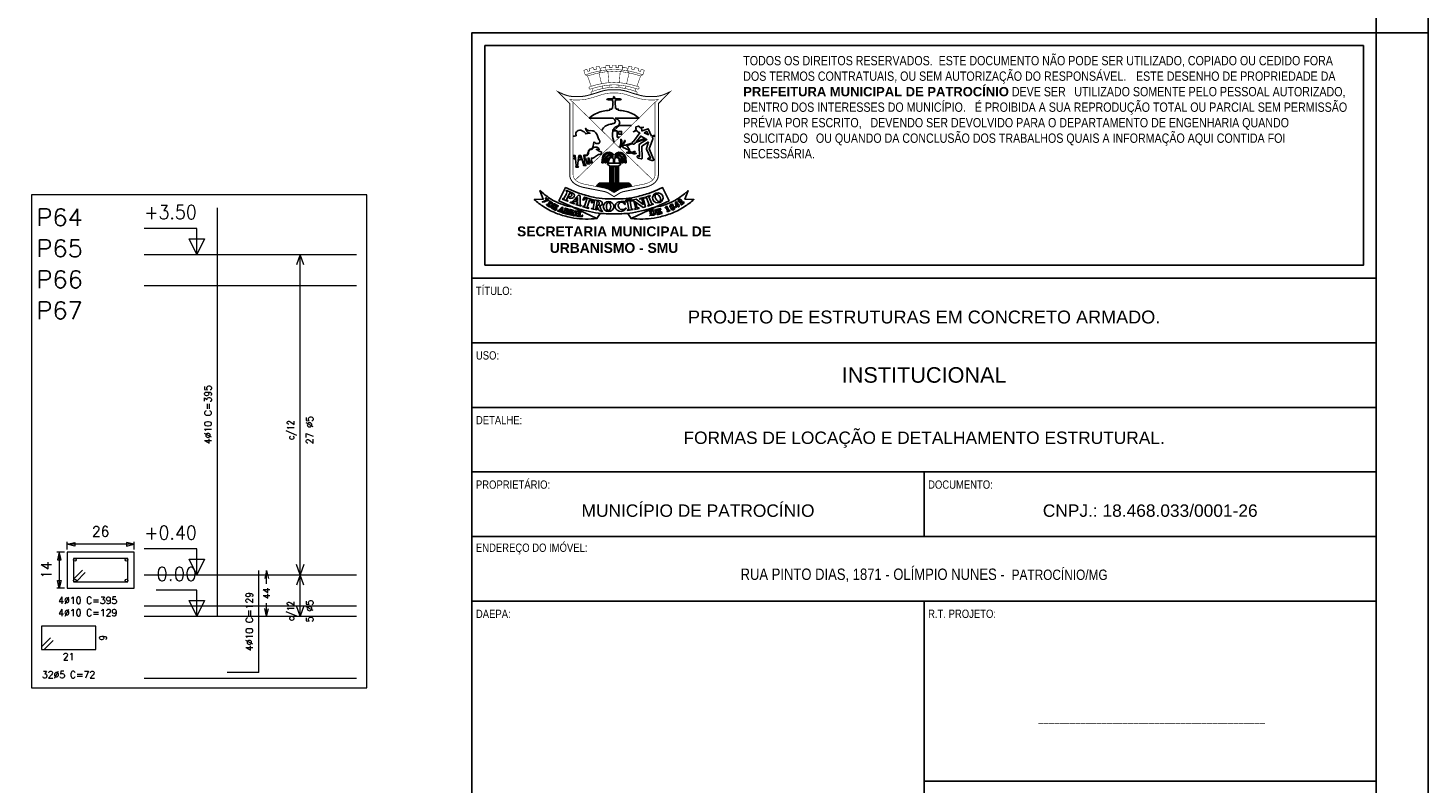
# Model space of a CAD drawing. Header units: millimetres. Extents: x -80 to 444, y 0 to 170.
# Tile 24 of 133: x 57 to 84, y 80 to 95. Entities that reach past the tile are written whole.
import ezdxf
from ezdxf.enums import TextEntityAlignment as Align

# ---------------------------------------------------------------- set-up
doc = ezdxf.new("R2010")
doc.units = ezdxf.units.MM
for name, color, linetype, lineweight in [('ARM_LONGITUDINAL', 3, 'Continuous', 0), ('ARM_TRANSVERSAL', 2, 'Continuous', 0), ('COMP_BARRAS', 3, 'Continuous', 9), ('COMP_ESTRIBOS', 2, 'Continuous', 9), ('COMP_INDNIVEL', 4, 'Continuous', 0), ('COMP_LAJE', 1, 'Continuous', 0), ('COMP_NIVEL', 4, 'Continuous', 15), ('COMP_TEXTOS', 5, 'Continuous', 0), ('QUADRO_PILAR', 8, 'Continuous', 20), ('REF_REFERENCIAS', 8, 'Continuous', 15), ('SEC_BARRAS', 3, 'Continuous', 9), ('SEC_COTAS', 4, 'Continuous', 0), ('SEC_DIM_PILAR', 4, 'Continuous', 9), ('SEC_ESTRIBO', 2, 'Continuous', 9), ('SEC_SECAO', 1, 'Continuous', 9)]:
    doc.layers.add(name, color=color, linetype=linetype, lineweight=lineweight)
doc.styles.add('CYPETXT', font='romans', dxfattribs={"height": 0.2})
doc.styles.add('FORMATO', font='technic_.ttf')
doc.styles.add('R060E100', font='technic_.ttf', dxfattribs={"height": 16})

msp = doc.modelspace()

# ---------------------------------------------------------------- linework, layer by layer
at = {"color": 1}
msp.add_line((83.1, 94.7), (84.1, 94.7), dxfattribs=at)
at = {"color": 6}
for p, q in [((74.35, 86.2), (74.35, 84.95)), ((74.35, 73.25), (74.35, 83.7))]:
    msp.add_line(p, q, dxfattribs=at)
at = {"color": 2}
for points in [[(0, 124.4), (0, 65), (84.1, 65), (84.1, 124.4)], [(65.85, 90.2), (82.85, 90.2), (82.85, 94.45), (65.85, 94.45)]]:
    msp.add_lwpolyline(points, close=True, dxfattribs=at)
at = {"color": 6}
for points in [[(2.5, 123.4), (2.5, 66), (83.1, 66), (83.1, 123.4)], [(65.6, 66), (65.6, 94.7), (83.1, 94.7), (83.1, 66)]]:
    msp.add_lwpolyline(points, close=True, dxfattribs=at)
at = {"color": 1, "const_width": 0.00979}
for points in [[(67.907, 93.6657), (67.8367, 93.8638), (67.7924, 93.8848), (67.7641, 93.9712, -0.0101119), (67.8249, 93.9926), (67.8381, 93.9495), (67.8811, 93.9628), (67.8681, 94.0061, -0.0135349), (67.9514, 94.0285), (67.9633, 93.9833), (68.012, 93.9951), (67.9998, 94.0394, -0.0105173), (68.0657, 94.0516), (68.0766, 94.0173), (68.0931, 93.9647), (68.0579, 93.9226), (68.1071, 93.7142)], [(68.19, 94.0257, 0.0704916), (68.0784, 94.0115)], [(68.2492, 93.734), (68.2309, 93.9484), (68.1898, 93.9785), (68.1902, 94.067, -0.0118928), (68.2658, 94.0715), (68.2654, 94.0233), (68.3123, 94.0238), (68.3123, 94.0725, -0.005908), (68.35, 94.0724, -0.005908), (68.3877, 94.0725), (68.3877, 94.0238), (68.4346, 94.0233), (68.4342, 94.0715, -0.0118928), (68.5098, 94.067), (68.5102, 93.9785), (68.4691, 93.9484), (68.4508, 93.734)], [(68.6216, 94.0115, 0.0704916), (68.51, 94.0257)], [(68.793, 93.6657), (68.8633, 93.8638), (68.9076, 93.8848), (68.9359, 93.9712, 0.0101119), (68.8751, 93.9926), (68.8619, 93.9495), (68.8189, 93.9628), (68.8319, 94.0061, 0.0135349), (68.7486, 94.0285), (68.7367, 93.9833), (68.688, 93.9951), (68.7002, 94.0394, 0.0105173), (68.6343, 94.0516), (68.6234, 94.0173), (68.6069, 93.9647), (68.6421, 93.9226), (68.5929, 93.7142)], [(68.9076, 93.8848, 0.0825429), (68.35, 93.9892, 0.0825429), (67.7924, 93.8848)], [(68.8633, 93.8638, 0.0722397), (68.35, 93.9565, 0.0722397), (67.8367, 93.8638)], [(68.7658, 93.5128, 0.565968), (68.7961, 93.5397, 0.2738554), (68.7781, 93.5602, 0.0818369), (68.35, 93.6468, 0.0818369), (67.9219, 93.5602, 0.2738554), (67.9039, 93.5397, 0.565968), (67.9342, 93.5128)]]:
    msp.add_lwpolyline(points, format="xyb", dxfattribs=at)
at = {"color": 1}
for points, const_width in [([(67.8839, 93.6572, 0.2738554), (67.8658, 93.6366, 0.565968), (67.8961, 93.6098, -0.0759365), (68.35, 93.693, -0.0759365), (68.8039, 93.6098, 0.565968), (68.8342, 93.6366, 0.2738554), (68.8161, 93.6572, 0.0709109), (68.35, 93.7406, 0.0709109)], 0.00979), ([(68.0843, 93.5604, -0.0171122), (67.8431, 93.4873, -0.0594928), (67.6765, 93.4637, -0.0110952), (67.5833, 93.4637, -0.0879771), (67.3832, 93.5038), (67.2698, 93.5546), (67.4927, 93.3273), (67.4927, 91.9445, 0.0798337), (67.5025, 91.8898, 0.1642576), (67.5923, 91.7745, 0.0972303), (67.755, 91.7076), (68.1479, 91.6297, -0.0949465), (68.2532, 91.5885), (68.35, 91.5276), (68.4468, 91.5885, -0.0949465), (68.5521, 91.6297), (68.945, 91.7076, 0.0972303), (69.1077, 91.7745, 0.1642576), (69.1975, 91.8898, 0.0798337), (69.2073, 91.9445), (69.2073, 93.3273), (69.4302, 93.5546), (69.3168, 93.5038, -0.0879771), (69.1167, 93.4637, -0.0110952), (69.0235, 93.4637, -0.0594928), (68.8569, 93.4873, -0.0171122), (68.6157, 93.5604, 0.0972383), (68.35, 93.5964, 0.0972383)], 0.0196), ([(68.1052, 93.4993, -0.0171122), (67.8597, 93.4249, -0.0594928), (67.6779, 93.3991, -0.0110952), (67.5818, 93.3991, -0.1039794), (67.4871, 93.4162), (67.5573, 93.3537), (67.5573, 91.9451, 0.0787036), (67.5635, 91.9111, 0.1642576), (67.6279, 91.8284, 0.0972303), (67.7676, 91.771), (68.1601, 91.6931, -0.0946451), (68.2876, 91.6432), (68.35, 91.6039), (68.4124, 91.6432, -0.0946451), (68.5399, 91.6931), (68.9324, 91.771, 0.0972303), (69.0721, 91.8284, 0.1642576), (69.1365, 91.9111, 0.0787036), (69.1427, 91.9451), (69.1427, 93.3537), (69.2129, 93.4162, -0.1039794), (69.1182, 93.3991, -0.0110952), (69.0221, 93.3991, -0.0594928), (68.8403, 93.4249, -0.0171122), (68.5948, 93.4993, 0.084475), (68.3516, 93.5351, 0.085264)], 0.00979)]:
    msp.add_lwpolyline(points, format="xyb", close=True, dxfattribs=dict(at, const_width=const_width))
at = {"color": 1, "const_width": 0.00979}
for points in [[(67.9418, 93.5676), (67.9235, 93.619)], [(68.1296, 93.6205), (68.1183, 93.6683)], [(68.2571, 93.6402), (68.2531, 93.687)], [(68.4429, 93.6402), (68.4469, 93.687)], [(68.5704, 93.6205), (68.5817, 93.6683)], [(68.7582, 93.5676), (68.7765, 93.619)], [(67.5573, 93.3537), (68.35, 92.575), (67.6003, 91.8513)], [(69.0997, 91.8513), (68.35, 92.575), (69.1427, 93.3537)]]:
    msp.add_lwpolyline(points, dxfattribs=at)
at = {"color": 1}
for points in [[(68.3285, 93.335), (68.3298, 93.352, 0.1753675), (68.3255, 93.3716, -0.1525632), (68.3208, 93.4008), (68.248, 93.3962), (68.2483, 93.4064), (68.2466, 93.4072), (68.2413, 93.4061, -0.0109776), (68.2303, 93.4041, -0.2264449), (68.2245, 93.4058), (68.23, 93.4071), (68.2141, 93.4092, -0.8279357), (68.2139, 93.4132), (68.2239, 93.4166, -0.1271777), (68.2466, 93.4182), (68.248, 93.4233), (68.3379, 93.4254), (68.3387, 93.4484, -0.3094406), (68.35, 93.4638)], [(68.3715, 93.335), (68.3702, 93.352, -0.1753675), (68.3745, 93.3716, 0.1525632), (68.3792, 93.4008), (68.452, 93.3962), (68.4517, 93.4064), (68.4534, 93.4072), (68.4587, 93.4061, 0.0109776), (68.4697, 93.4041, 0.2264449), (68.4755, 93.4058), (68.47, 93.4071), (68.4859, 93.4092, 0.8279357), (68.4861, 93.4132), (68.4761, 93.4166, 0.1271777), (68.4534, 93.4182), (68.452, 93.4233), (68.3621, 93.4254), (68.3613, 93.4484, 0.3094406), (68.35, 93.4638)], [(68.3309, 93.0463), (67.8698, 93.0468), (67.91, 93.0804, -0.0792331), (68.021, 93.1465, -0.0836903), (68.2676, 93.1997), (68.2676, 93.2215), (68.3084, 93.2215), (68.3084, 93.2364), (68.323, 93.2364)], [(68.3715, 93.0463), (68.8302, 93.0468), (68.79, 93.0804, 0.0792331), (68.679, 93.1465, 0.0836903), (68.4324, 93.1997), (68.4324, 93.2215), (68.3916, 93.2215), (68.3916, 93.2364), (68.377, 93.2364)], [(68.1124, 92.8085), (68.1282, 92.8354, -0.1501679), (68.2023, 92.903, -0.0699618), (68.2986, 92.9331, 0.0780417), (68.3587, 92.953, 0.3306951), (68.375, 92.986, 0.2292163), (68.3309, 93.0463)], [(68.35, 92.575), (68.3273, 92.6587, -0.1189674), (68.3235, 92.7915, -0.1256689), (68.3554, 92.8562, -0.1330422), (68.3947, 92.8829, 0.2139135), (68.4566, 92.9411, 0.2204676), (68.4551, 92.9774, 0.2068478), (68.3715, 93.0463)], [(67.5573, 92.6987), (67.584, 92.6994), (67.6141, 92.7029, 0.3498893), (67.6169, 92.7057, 0.1508016), (67.6123, 92.7298, -0.2455834), (67.612, 92.7652, -0.0958284), (67.6349, 92.7944, -0.3272035), (67.7338, 92.8026, 0.0101999), (67.7553, 92.79, -0.0739811), (67.7859, 92.7665, -0.071794), (67.8019, 92.7441), (67.8331, 92.7513), (67.8599, 92.7555, -0.1166307), (67.8842, 92.7537), (67.8599, 92.7628, -0.1539762), (67.8319, 92.7848), (67.8163, 92.8069, -0.1279971), (67.8003, 92.8499), (67.8091, 92.8365, 0.0776904), (67.8198, 92.8248, 0.0761057), (67.8532, 92.8054, 0.1372627), (67.8697, 92.8038, -0.0872321), (67.9287, 92.8037, -0.1312138), (67.9828, 92.7785, -0.1542554), (68.0308, 92.7033, 0.0252133), (68.0422, 92.6679, 0.0510708), (68.0637, 92.625, -0.0259558), (68.0682, 92.6171, 0.0209291), (68.0729, 92.6086, -0.2164991), (68.0756, 92.5865, -0.1211261), (68.0602, 92.5612, -0.3471051), (68.0433, 92.5593, 0.2647657), (68.0395, 92.5594, -0.1335941), (68.0141, 92.5538, -0.1548185), (67.9906, 92.5626, 0.0061902), (67.9615, 92.5848), (67.95, 92.5428), (67.9442, 92.5028, -0.0946831), (67.9321, 92.4675, -0.2588371), (67.9066, 92.4521, 0.3103352), (67.853, 92.4121, 0.068396), (67.8447, 92.3698, -0.2503229), (67.8234, 92.3348), (67.7683, 92.3311), (67.7816, 92.1621), (67.8061, 92.1289), (67.7566, 92.1317), (67.7581, 92.1584), (67.7046, 92.3228), (67.6694, 92.3228), (67.6429, 92.1261), (67.6607, 92.0995), (67.6119, 92.0995), (67.6174, 92.1291), (67.5977, 92.3235), (67.5573, 92.3235)], [(69.076, 92.6971), (69.0117, 92.8418), (68.8915, 92.7997, -0.6036909), (68.8858, 92.805, 0.3225458), (68.869, 92.8496), (68.9182, 92.8711), (68.8518, 92.8629), (68.8298, 92.893, 0.350927), (68.8225, 92.895), (68.7754, 92.8801, 0.371909), (68.7705, 92.8721, 0.0634966), (68.7808, 92.8369), (68.7242, 92.7827), (68.7857, 92.8081, -0.3927287), (68.7892, 92.8067, 0.2449148), (68.8439, 92.7672, -0.4927638), (68.8459, 92.7637), (68.7292, 92.5934), (68.7105, 92.5883), (68.6933, 92.5637)], [(69.1214, 92.2379), (69.0322, 92.452), (69.0952, 92.6247, 0.2962344), (69.0814, 92.685)], [(68.4612, 92.4875), (68.4671, 92.5157, -0.0139651), (68.4791, 92.5661, 0.1321923), (68.4791, 92.6323, -0.8419479), (68.4881, 92.6364, -0.2175372), (68.4975, 92.5839, 0.0252836), (68.4847, 92.5212), (68.5008, 92.5362, 0.1023303), (68.5553, 92.6129, -0.9921758), (68.5641, 92.609, -0.1084767), (68.4862, 92.4986, 0.3156258), (68.4836, 92.4868)], [(68.5723, 92.5215, 0.5580831), (68.5167, 92.4845)], [(68.5167, 92.4845), (68.6543, 92.4203), (68.6352, 92.4598, 0.1393815), (68.588, 92.513)], [(68.7141, 92.3799, 0.0548405), (68.7729, 92.3685, -0.8390859), (68.7737, 92.3601, -0.2090551), (68.6939, 92.3717, 0.1994227), (68.6815, 92.3737, -0.1161258), (68.5982, 92.3737, -0.8809874), (68.5993, 92.3837), (68.6379, 92.3824, 0.0569376), (68.6653, 92.3846), (68.6372, 92.3994, -0.2703294), (68.6263, 92.4168)], [(68.6839, 92.3912), (68.699, 92.3896, 0.0977281), (68.7119, 92.3907, 0.0423412), (68.7366, 92.4002, -0.1562378), (68.7526, 92.4025, -0.7348742), (68.7538, 92.3942, -0.0724375), (68.7149, 92.3824, 0.6281294), (68.7141, 92.3799)], [(68.7659, 92.575), (68.7491, 92.5538, -0.201937), (68.7389, 92.5483, 0.3341121), (68.7351, 92.5448, -0.7273895), (68.7226, 92.5432, 0.1045476), (68.7208, 92.5455, 0.3699832), (68.718, 92.5455, -0.6686331), (68.7101, 92.5495, 0.5231921), (68.7049, 92.5537)], [(69.0166, 92.5875), (68.89, 92.503), (68.8969, 92.2751, -0.544415), (68.8755, 92.2603), (68.8252, 92.2716, -0.2092755), (68.7953, 92.2935, -0.5227515), (68.8054, 92.3149, -0.2023617), (68.8312, 92.3089, 0.2295594), (68.8426, 92.3068, 0.3934708), (68.8449, 92.3106), (68.8334, 92.5079, -0.2047689), (68.8484, 92.5495), (68.9826, 92.6351, 0.6252674), (68.9821, 92.6399, -0.0871836), (68.9707, 92.6464)], [(69.0166, 92.5875), (68.9765, 92.4598, 0.2192635), (68.9781, 92.4471), (69.0526, 92.277, -0.2927298), (69.0514, 92.27, -0.3674289), (69.045, 92.2691, 0.1514547), (69.0193, 92.276, 0.2643945), (69.0049, 92.2671, 0.4364817), (69.0096, 92.253, 0.0114314), (69.0447, 92.2381, 0.1512931), (69.1179, 92.2324, 0.4169046), (69.1214, 92.2379)], [(67.5573, 92.275), (67.5704, 92.2654, 0.059047), (67.5947, 92.2561)], [(67.6686, 92.2434, 0.0487975), (67.7197, 92.2447)], [(68.1564, 92.2906), (68.1547, 92.2784, 0.0128134), (68.1439, 92.1828)], [(68.5436, 92.2906), (68.5453, 92.2784, -0.0128134), (68.5561, 92.1828)], [(68.0192, 91.1043), (67.9626, 91.0994, -0.0719824), (67.5188, 91.1242, -0.0372181), (67.2585, 91.1975, -0.0570973), (66.9912, 91.3308, -0.0327185), (66.8048, 91.4702), (66.9803, 91.4788), (66.9166, 91.644), (66.9888, 91.5829, 0.0511682), (67.1855, 91.4482, 0.0859639), (67.5396, 91.3283)], [(68.0136, 91.7222, -0.3730721), (68.0941, 91.7919), (68.6059, 91.7919)], [(68.0382, 91.7173), (68.0593, 91.7605, 1.0483596), (68.0505, 91.7643), (68.0258, 91.7197)], [(68.0696, 91.711), (68.0906, 91.761, 1.0483596), (68.0815, 91.7643), (68.0572, 91.7135)], [(68.1002, 91.705), (68.1236, 91.761, 1.0483596), (68.1146, 91.7643), (68.0875, 91.7075)], [(68.136, 91.6979), (68.1548, 91.7618, 1.0483596), (68.1454, 91.7641), (68.1232, 91.7004)], [(68.1712, 91.6908), (68.1869, 91.7622, 1.0483596), (68.1774, 91.7638), (68.1582, 91.6935)], [(68.2052, 91.6817), (68.2193, 91.7626, 1.0483596), (68.2098, 91.7638), (68.1921, 91.6856)], [(68.2378, 91.6694), (68.2501, 91.7629, 1.0483596), (68.2405, 91.7637), (68.2243, 91.6749)], [(68.2766, 91.6499), (68.2841, 91.7632, 1.0483596), (68.2745, 91.7633), (68.2622, 91.6578)], [(68.308, 91.6304), (68.3168, 91.7632, 1.0483596), (68.3071, 91.7633), (68.2928, 91.6399)], [(68.3322, 91.6151), (68.3398, 91.7631, -0.1636471), (68.3425, 91.7667, -0.1532159), (68.346, 91.7678), (68.354, 91.7678)], [(68.3678, 91.6151), (68.3602, 91.7631, 0.1636471), (68.3575, 91.7667, 0.1532159), (68.354, 91.7678)], [(68.392, 91.6304), (68.3832, 91.7632, -1.0483596), (68.3929, 91.7633), (68.4072, 91.6399)], [(68.4234, 91.6499), (68.4159, 91.7632, -1.0483596), (68.4255, 91.7633), (68.4378, 91.6578)], [(68.4622, 91.6694), (68.4499, 91.7629, -1.0483596), (68.4595, 91.7637), (68.4757, 91.6749)], [(68.4948, 91.6817), (68.4807, 91.7626, -1.0483596), (68.4902, 91.7638), (68.5079, 91.6856)], [(68.5288, 91.6908), (68.5131, 91.7622, -1.0483596), (68.5226, 91.7638), (68.5418, 91.6935)], [(68.564, 91.6979), (68.5452, 91.7618, -1.0483596), (68.5546, 91.7641), (68.5768, 91.7004)], [(68.5998, 91.705), (68.5764, 91.761, -1.0483596), (68.5854, 91.7643), (68.6125, 91.7075)], [(68.6864, 91.7222, 0.3730721), (68.6059, 91.7919)], [(68.6304, 91.711), (68.6094, 91.761, -1.0483596), (68.6185, 91.7643), (68.6428, 91.7135)], [(68.6618, 91.7173), (68.6407, 91.7605, -1.0483596), (68.6495, 91.7643), (68.6742, 91.7197)], [(68.6808, 91.1043), (68.7374, 91.0994, 0.0719824), (69.1812, 91.1242, 0.0372181), (69.4415, 91.1975, 0.0570973), (69.7088, 91.3308, 0.0327185), (69.8952, 91.4702), (69.7197, 91.4788), (69.7834, 91.644), (69.7112, 91.5829, -0.0511682), (69.5145, 91.4482, -0.0859639), (69.1604, 91.3283)], [(68.485, 91.4352), (68.5316, 91.4344), (68.5488, 91.4338, -0.2702252), (68.56, 91.4194), (68.5627, 91.3793, -0.8026886), (68.5588, 91.3781, 0.0740355), (68.5356, 91.4087, 0.2045789), (68.4729, 91.4179, 0.0810479), (68.4458, 91.3976, 0.1192834), (68.4301, 91.3643, 0.1931852), (68.4499, 91.3034, 0.2314151), (68.4959, 91.2784, 0.0219803), (68.522, 91.2794, 0.1996064), (68.5716, 91.3049, -0.7686045), (68.584, 91.2991)]]:
    msp.add_lwpolyline(points, format="xyb", dxfattribs=at)
for points in [[(68.4559, 92.6791), (68.4073, 92.6791), (68.4073, 92.8008), (68.3406, 92.8008), (68.4564, 92.9061), (68.6882, 92.9072)], [(68.9497, 92.6531), (68.8682, 92.7011), (68.7848, 92.5956)], [(68.9497, 92.6531), (68.7848, 92.5956)], [(69.1427, 92.7203), (69.076, 92.6971)], [(69.1427, 92.7063), (69.0814, 92.685)], [(68.4612, 92.4875), (68.4836, 92.4868)], [(68.6933, 92.5637), (68.5723, 92.5215)], [(68.7049, 92.5537), (68.588, 92.513)], [(68.6263, 92.4168), (68.6839, 92.3912)], [(68.9707, 92.6464), (68.7659, 92.575)], [(67.5947, 92.2561), (67.5888, 92.3138), (67.5573, 92.3138)], [(67.7197, 92.2447), (67.6975, 92.313), (67.678, 92.313), (67.6686, 92.2434)], [(68.115, 92.1823), (68.1244, 92.2761)], [(68.115, 92.1823), (68.1439, 92.1828)], [(68.1735, 92.1823), (68.1965, 92.1823)], [(68.4663, 92.1756), (68.2337, 92.1756), (68.2216, 92.156), (68.2653, 92.1199), (68.4347, 92.1199)], [(68.2287, 92.1823), (68.2449, 92.1823)], [(68.2653, 91.7919), (68.2653, 92.1081), (68.2696, 92.1081), (68.2696, 91.7919)], [(68.2827, 91.7919), (68.2827, 92.1081), (68.3107, 92.1081), (68.3107, 91.7919)], [(68.3306, 91.7919), (68.3306, 92.1081), (68.3694, 92.1081)], [(68.3401, 92.2459), (68.3401, 92.1756)], [(68.3599, 92.2459), (68.3599, 92.1756)], [(68.3694, 92.1081), (68.3694, 91.7919)], [(68.4173, 91.7919), (68.4173, 92.1081), (68.3893, 92.1081), (68.3893, 91.7919)], [(68.4347, 91.7919), (68.4347, 92.1081), (68.4304, 92.1081), (68.4304, 91.7919)], [(68.4347, 92.1199), (68.4784, 92.156), (68.4663, 92.1756)], [(68.4713, 92.1823), (68.4551, 92.1823)], [(68.5265, 92.1823), (68.5035, 92.1823)], [(68.585, 92.1823), (68.5561, 92.1828)], [(68.585, 92.1823), (68.5756, 92.2761)], [(67.4576, 91.3666), (68.0192, 91.1043), (68.0842, 91.2039)], [(69.2424, 91.3666), (68.6808, 91.1043), (68.6158, 91.2039)]]:
    msp.add_lwpolyline(points, dxfattribs=at)
for points in [[(68.4365, 92.7903), (68.4943, 92.7903), (68.4943, 92.7378), (68.4365, 92.7378)], [(68.9318, 92.7653), (68.9868, 92.788), (69.0136, 92.7262)], [(67.3582, 91.2236), (67.3593, 91.3151), (67.3413, 91.3234), (67.2729, 91.2576), (67.2596, 91.2582), (67.2553, 91.2539), (67.2986, 91.2349), (67.2985, 91.2418), (67.2898, 91.2499), (67.3013, 91.2642), (67.3308, 91.2529), (67.3308, 91.2353), (67.3179, 91.2366), (67.3122, 91.231), (67.365, 91.2109), (67.3648, 91.2184)], [(67.3105, 91.2731), (67.3308, 91.2649), (67.334, 91.2975)], [(67.6102, 91.3781), (67.7125, 91.3441), (67.7125, 91.3571), (67.6918, 91.3683), (67.6918, 91.5415), (67.6608, 91.5566), (67.5308, 91.4234), (67.5086, 91.4235), (67.5001, 91.4131), (67.5785, 91.3863), (67.579, 91.4004), (67.5603, 91.4111), (67.5858, 91.4408), (67.6435, 91.4232), (67.6435, 91.3854), (67.6157, 91.3881)], [(67.6022, 91.4578), (67.6441, 91.4447), (67.6457, 91.5056)], [(67.7427, 91.3347), (67.8576, 91.3012), (67.8576, 91.3146), (67.8298, 91.327), (67.8768, 91.4619), (67.9144, 91.4487), (67.9164, 91.4101), (67.9318, 91.4113), (67.9415, 91.4688), (67.7753, 91.5184), (67.7482, 91.4631), (67.763, 91.4604), (67.7858, 91.4888), (67.8256, 91.4767), (67.7782, 91.3437), (67.7464, 91.3459)], [(68.5798, 91.4462), (68.6854, 91.4711), (68.6835, 91.4893), (68.5795, 91.457)], [(68.5795, 91.438), (68.6856, 91.4556), (68.6885, 91.4437), (68.6631, 91.435), (68.687, 91.288), (68.7137, 91.287), (68.7168, 91.276), (68.6076, 91.2614), (68.6078, 91.2709), (68.635, 91.2814), (68.61, 91.4266), (68.5818, 91.4285)], [(68.7505, 91.2811), (68.7496, 91.2915), (68.7704, 91.3018), (68.7315, 91.4451), (68.7005, 91.4447), (68.6975, 91.4573), (68.7758, 91.4762), (68.9143, 91.3777), (68.8846, 91.4838), (68.8461, 91.4803), (68.8448, 91.4909), (68.9288, 91.5132), (68.934, 91.5037), (68.9103, 91.4907), (68.9557, 91.3313), (68.9139, 91.3194), (68.7618, 91.4287), (68.7975, 91.3115), (68.8302, 91.3103), (68.8347, 91.3014)], [(68.9448, 91.5133), (69.044, 91.5509), (69.0491, 91.5398), (69.0259, 91.5262), (69.0784, 91.3868), (69.1048, 91.3911), (69.1099, 91.3809), (69.0058, 91.3452), (69.0041, 91.3545), (69.0287, 91.3701), (68.9755, 91.5075), (68.9475, 91.5039)], [(69.5604, 91.3481), (69.5527, 91.3935), (69.5766, 91.3586)], [(67.5815, 91.1603), (67.6367, 91.1503), (67.636, 91.1567), (67.6221, 91.1635), (67.6371, 91.2386), (67.6522, 91.2396), (67.6511, 91.2467), (67.5994, 91.2541), (67.5949, 91.2485), (67.6095, 91.2429), (67.5949, 91.1683), (67.5855, 91.1672)]]:
    msp.add_lwpolyline(points, close=True, dxfattribs=at)
for points in [[(67.7857, 92.2619), (67.7825, 92.3221), (67.8089, 92.3233, 0.0803253), (67.8337, 92.3285, 0.158746), (67.8421, 92.3353, 0.0286502), (67.8508, 92.3504, 0.1043628), (67.856, 92.3706, -0.0317452), (67.8581, 92.39, -0.0349798), (67.8619, 92.4056, -0.0801612), (67.8693, 92.42, -0.0260052), (67.8778, 92.4304, -0.2284675), (67.9076, 92.4425, 0.3261756), (67.9436, 92.4654, -0.3232693), (67.9757, 92.4862), (68.0198, 92.4847, -0.2200569), (68.0401, 92.4746, -0.0544939), (68.0639, 92.4368), (68.045, 92.438, -0.0423738), (68.0049, 92.4437), (68.0222, 92.4332, 0.0501225), (68.1063, 92.3928), (68.1, 92.3481), (68.0698, 92.3466, 0.1464232), (68.0272, 92.3316, 0.0097094), (67.967, 92.286, -0.2372095), (67.9118, 92.2747), (67.912, 92.2128), (67.9324, 92.1853), (67.888, 92.1853), (67.8632, 92.275), (67.8474, 92.275), (67.8507, 92.1911), (67.8735, 92.1574), (67.828, 92.1608), (67.8231, 92.1848), (67.804, 92.2688)], [(68.5247, 91.4879, 0.0460718), (68.75, 91.5175, 0.0202553), (69.0197, 91.59), (69.1314, 91.6319), (69.2881, 91.7038), (69.4162, 91.4454), (69.2595, 91.3735), (69.156, 91.3316, -0.0234713), (68.8781, 91.2519, -0.0187625), (68.6527, 91.2069, -0.0281937), (68.35, 91.1971, -0.0281937), (68.0473, 91.2069, -0.0187625), (67.8219, 91.2519, -0.0234713), (67.544, 91.3316), (67.4405, 91.3735), (67.2838, 91.4454), (67.4119, 91.7038), (67.5686, 91.6319), (67.6803, 91.59, 0.0202553), (67.95, 91.5175, 0.0460718), (68.1753, 91.4879, 0.0090336), (68.35, 91.4845, 0.0090336)], [(67.348, 91.4804), (67.4527, 91.438), (67.4527, 91.4474), (67.4291, 91.4651), (67.4948, 91.5998), (67.5165, 91.5894, -0.4308266), (67.5268, 91.5461), (67.516, 91.5325, -0.3301327), (67.4728, 91.5278, 0.8964777), (67.4644, 91.5179, 0.3766207), (67.564, 91.5087, 0.5920911), (67.553, 91.5952), (67.4346, 91.6496, 1.1798119), (67.4296, 91.6311, -0.4071479), (67.4408, 91.6176, -0.0944106), (67.4384, 91.6088), (67.4273, 91.5853), (67.3788, 91.489), (67.3564, 91.4905)], [(67.0354, 91.5044), (67.0824, 91.4655, -0.5432104), (67.0818, 91.4595, -0.0649255), (66.9745, 91.4227, -0.3056592), (66.9634, 91.4273, -0.5414129), (66.9649, 91.4307, 0.1215777), (67.0467, 91.4666), (67.022, 91.4877, -0.4149444), (67.0214, 91.4957, -0.0566407), (67.0308, 91.5044, -0.3284654)], [(67.0609, 91.3692), (67.1084, 91.4296, 0.5286705), (67.1078, 91.4318, -0.2626963), (67.0984, 91.4415, -0.5623733), (67.1026, 91.4458), (67.1611, 91.4086, -0.3141666), (67.178, 91.3681, -0.5019414), (67.097, 91.3313), (67.0466, 91.3638, -0.2587717), (67.0426, 91.3712, -0.6476577), (67.0513, 91.375, 0.1544021)], [(67.0853, 91.3546), (67.1312, 91.4169), (67.1429, 91.4061, -0.2866513), (67.1494, 91.3824, -0.0955745), (67.134, 91.3528, -0.3169183), (67.1024, 91.3436, -0.1218578)], [(67.2229, 91.2657), (67.2421, 91.2891, 0.9223567), (67.2358, 91.2951, 0.0195208), (67.2202, 91.2801, -0.3870576), (67.2163, 91.2799), (67.1867, 91.2973, -0.4861728), (67.1858, 91.3037), (67.1977, 91.3252, -0.4259892), (67.2017, 91.3262, 0.040372), (67.2162, 91.319, -0.4437247), (67.2186, 91.3125, -0.0162145), (67.217, 91.3028), (67.2207, 91.3006), (67.2399, 91.333, 0.9985904), (67.2363, 91.3371), (67.2266, 91.3279), (67.2062, 91.3371), (67.2192, 91.3638), (67.2529, 91.3474, -0.314626), (67.2544, 91.3447), (67.2503, 91.3318, 0.992119), (67.2582, 91.3292), (67.2691, 91.3513), (67.1947, 91.3886, 0.5136072), (67.1881, 91.3851), (67.193, 91.3801, -0.3045319), (67.1943, 91.373), (67.1608, 91.3144, -0.2105703), (67.1558, 91.3107, -0.1334378), (67.1451, 91.3112, 0.6255749), (67.1402, 91.3061), (67.2132, 91.2667, 0.1942123)], [(67.3692, 91.2093), (67.4432, 91.1876, 0.5950341), (67.4737, 91.2182, 0.222158), (67.4549, 91.2393), (67.4628, 91.2404, 0.7977212), (67.4668, 91.2826), (67.4021, 91.3018, 0.7072236), (67.3991, 91.2977), (67.4029, 91.2941, -0.1962732), (67.4059, 91.2876), (67.3844, 91.223, -0.0556629), (67.3813, 91.2162), (67.3718, 91.2159)], [(67.9136, 91.291), (68.0167, 91.2717), (68.0173, 91.2829), (67.9945, 91.2907), (68.0054, 91.3458), (68.0152, 91.3461), (68.0516, 91.2731, 0.1746303), (68.0605, 91.2646, -0.0210108), (68.0826, 91.2537, 0.1108634), (68.1221, 91.2423), (68.1244, 91.2504), (68.1166, 91.2565, -0.0966629), (68.1054, 91.2696, -0.0552111), (68.0747, 91.3414, -0.3481475), (68.078, 91.3497, -0.0545272), (68.1007, 91.3597, 0.3017731), (68.1177, 91.3809, 0.147969), (68.1186, 91.4151, 0.1389218), (68.1027, 91.4352, 0.0689416), (68.0574, 91.4514), (67.9543, 91.4659), (67.9503, 91.4562), (67.9739, 91.4486), (67.9433, 91.2998), (67.9151, 91.2988)], [(68.0242, 91.4398), (68.0073, 91.3594), (68.0293, 91.3586, 0.3700116), (68.06, 91.3833, 0.1151386), (68.0596, 91.4129, 0.2858372)], [(69.1844, 91.1791), (69.2753, 91.2012), (69.2747, 91.2295, 0.7656565), (69.2655, 91.2318), (69.2649, 91.2124), (69.2221, 91.2021), (69.2125, 91.2344), (69.2327, 91.2404), (69.2419, 91.2287), (69.2487, 91.2306), (69.239, 91.2669), (69.2327, 91.2653), (69.2327, 91.2498), (69.2098, 91.2433), (69.2006, 91.2757), (69.2417, 91.2859), (69.2495, 91.2721, 0.9926017), (69.2565, 91.276, -0.0815327), (69.2482, 91.2994), (69.1585, 91.2794, 0.8302167), (69.1588, 91.2696), (69.1712, 91.2708), (69.1909, 91.1947), (69.1829, 91.1873, 0.5458928)], [(69.38, 91.2339), (69.4303, 91.2535, 1.091405), (69.4266, 91.2609, -0.1182519), (69.4145, 91.257, -0.3706715), (69.4104, 91.26), (69.3743, 91.3405, 0.5206973), (69.3677, 91.3418), (69.3429, 91.3177, 0.6030092), (69.3455, 91.3086), (69.3604, 91.3151), (69.3871, 91.2537, -0.2473091), (69.3866, 91.2471, -0.2059485), (69.379, 91.2418, 0.9316202)], [(69.4574, 91.3185), (69.4535, 91.3108, 0.3802231), (69.4609, 91.2821, 0.2123795), (69.4979, 91.2757, 0.3361292), (69.525, 91.3095, 0.3651136), (69.4908, 91.3397), (69.4933, 91.3439, 0.5560021), (69.4741, 91.3804, 0.1188674), (69.4553, 91.3791, 0.3823075), (69.4303, 91.3448, 0.3667708)], [(69.4778, 91.3408), (69.4527, 91.35, -0.421403), (69.4494, 91.3586), (69.4512, 91.3617, -0.4929162), (69.4666, 91.3661, -0.3373206)], [(69.4706, 91.3176), (69.498, 91.3105, -0.3393514), (69.5058, 91.3005, -0.3553599), (69.4959, 91.2881, -0.2880388), (69.4776, 91.2947, -0.0741809), (69.4714, 91.3057, -0.1520368)], [(69.5386, 91.4148), (69.5475, 91.3335, 0.5062329), (69.5616, 91.328), (69.5841, 91.3422), (69.5945, 91.329), (69.6143, 91.3445), (69.6043, 91.3573), (69.6145, 91.365), (69.6066, 91.3756), (69.6002, 91.3703, -0.4216062), (69.5951, 91.3713), (69.559, 91.4269, 0.3470052), (69.5518, 91.4296, 0.1245378), (69.5416, 91.4235, 0.2252861)], [(69.7083, 91.4106), (69.6541, 91.3675), (69.644, 91.3767), (69.644, 91.4221, 0.1616122), (69.6378, 91.4409, 0.1135764), (69.6302, 91.4474, 0.3093344), (69.6163, 91.4457, 0.4515744), (69.6163, 91.4322, -0.0316531), (69.623, 91.4254, -0.8705545), (69.6165, 91.4178, -0.0356646), (69.6007, 91.4297, -0.5303758), (69.6056, 91.4707, -0.1299998), (69.6327, 91.4767, -0.3788328), (69.6598, 91.4507, -0.0344989), (69.6602, 91.4251, 0.0064616), (69.6591, 91.4004, 0.6290929), (69.6619, 91.3989), (69.6944, 91.4248)], [(67.4191, 91.2363), (67.4109, 91.2119, 0.3856886), (67.4124, 91.2086, 0.0962273), (67.4347, 91.2034, 0.519308), (67.447, 91.2195, 0.1375758), (67.4356, 91.2369, 0.4563195)], [(67.4338, 91.283), (67.4249, 91.2522), (67.4329, 91.2505, 0.8577137), (67.4449, 91.2815, 0.1963354)], [(67.4867, 91.188), (67.4739, 91.1864), (67.4701, 91.1815), (67.5229, 91.1693), (67.5214, 91.1761), (67.5112, 91.1817), (67.5187, 91.2093), (67.5295, 91.2067), (67.5376, 91.1793, 0.2169937), (67.5569, 91.1608, 0.0009399), (67.5722, 91.1554, 0.2723686), (67.5766, 91.1563, 0.5049076), (67.5761, 91.1609, -0.2220291), (67.5655, 91.1766, 0.0932971), (67.5539, 91.2092, -0.4179832), (67.5546, 91.2115), (67.5654, 91.2138, 0.6929144), (67.5723, 91.2577), (67.4985, 91.277, 0.8808916), (67.4951, 91.2687, -0.0492997), (67.5019, 91.264, -0.4119083), (67.5023, 91.2591)], [(67.5203, 91.2197), (67.5302, 91.2608), (67.5377, 91.2573, -0.3062738), (67.5489, 91.2391, -0.1976902), (67.5402, 91.2204, -0.2317516), (67.5301, 91.2173, -0.0335457)], [(67.6574, 91.2386), (67.6612, 91.2445), (67.7098, 91.2399), (67.7145, 91.2318), (67.6985, 91.23), (67.6886, 91.1557), (67.7258, 91.1531), (67.7346, 91.1685, -0.896771), (67.7422, 91.1652), (67.7351, 91.1416, -0.2500265), (67.7314, 91.138), (67.6452, 91.1466, -0.7334021), (67.6436, 91.1545), (67.6552, 91.1563, 0.334965), (67.6597, 91.1609, 0.0025457), (67.6684, 91.2333)], [(69.041, 91.2499), (69.0563, 91.1735, -0.3955286), (69.0536, 91.1692, 0.0122301), (69.0428, 91.1662, 0.8807358), (69.0439, 91.1598), (69.1197, 91.1707, 0.2937965), (69.1539, 91.203, 0.1994805), (69.1524, 91.2446, 0.3073147), (69.1135, 91.2717), (69.0316, 91.2624, 0.4421056), (69.0244, 91.2524, 0.4784128), (69.0258, 91.2515), (69.0368, 91.252, -0.2636348)], [(69.071, 91.2566), (69.0863, 91.177), (69.1026, 91.1803, 0.3447034), (69.122, 91.2108, 0.2174796), (69.1127, 91.2429, 0.2724135), (69.08, 91.2584, 0.0505764)]]:
    msp.add_lwpolyline(points, format="xyb", close=True, dxfattribs=at)
at = {"color": 6}
for points in [[(65.6, 89.95), (83.1, 89.95)], [(65.6, 88.7), (83.1, 88.7)], [(65.6, 87.45), (83.1, 87.45)], [(65.6, 86.2), (83.1, 86.2)], [(65.6, 84.95), (83.1, 84.95)], [(65.6, 83.7), (83.1, 83.7)], [(74.35, 80.2167), (83.1, 80.2167)]]:
    msp.add_lwpolyline(points, dxfattribs=at)
at = {"color": 1}
for centre, radius, start, end in [((69.019, 93.2476), 0.696, 172.79315, 180.92214), ((67.681, 93.2476), 0.696, 359.07786, 7.20685), ((68.2462, 92.2638), 0.1224, 32.00351, 174.2381), ((68.4538, 92.2638), 0.1224, 5.7619, 147.99649), ((68.2488, 92.2774), 0.0934, 28.81725, 171.87483), ((68.5978, 92.1768), 0.4243, 167.86057, 179.25731), ((68.2739, 92.2494), 0.0924, 52.15946, 169.61878), ((68.4311, 92.2035), 0.2356, 161.18844, 185.14018), ((68.2753, 92.2547), 0.0716, 23.53099, 159.84532), ((68.3716, 92.2042), 0.1446, 155.35207, 188.68733), ((68.2989, 92.2296), 0.0683, 51.95209, 149.23557), ((68.3838, 92.2001), 0.14, 158.55449, 187.30283), ((68.2995, 92.2344), 0.049, 53.57617, 159.77198), ((68.2922, 92.2425), 0.048, 4.08865, 40.71878), ((68.4247, 92.2547), 0.0716, 20.15468, 156.46901), ((68.4011, 92.2296), 0.0683, 30.76443, 128.04791), ((68.4078, 92.2425), 0.048, 139.28122, 175.91135), ((68.4512, 92.2774), 0.0934, 8.12517, 151.18275), ((68.4261, 92.2494), 0.0924, 10.38122, 127.84054), ((68.4005, 92.2344), 0.049, 20.22802, 126.42383), ((68.3162, 92.2001), 0.14, 352.69717, 21.44551), ((68.3284, 92.2042), 0.1446, 351.31267, 24.64793), ((68.2689, 92.2035), 0.2356, 354.85982, 18.81156), ((68.1022, 92.1768), 0.4243, 0.74269, 12.13943)]:
    msp.add_arc(centre, radius, start, end, dxfattribs=at)
at = {"color": 1, "extrusion": (0, 0, -1)}
for centre, major_axis, ratio, start_param, end_param in [((69.1972, 91.5046), (-0.102, 0.0037), 0.940108, -1.5707963, 4.712389), ((68.2434, 91.3367), (-0.1021, 0), 0.9396743, -1.5707963, 4.712389), ((68.4815, 91.3393), (-0.1123, 0.0041), 0.8537433, 3.5317388, 7.8539816)]:
    msp.add_ellipse(centre, major_axis=major_axis, ratio=ratio, start_param=start_param, end_param=end_param, dxfattribs=at)
at = {"color": 1}
for centre, major_axis in [((69.1972, 91.5046), (0.0387, -0.0694)), ((68.2434, 91.3367), (-0.0049, -0.0793))]:
    msp.add_ellipse(centre, major_axis=major_axis, ratio=0.5239768, dxfattribs=at)
at = {"layer": 'COMP_BARRAS'}
for p, q in [((60.6758, 83.41), (60.6758, 91.31)), ((61.4758, 82.32), (61.4758, 84.29)), ((61.4758, 82.32), (60.8658, 82.32))]:
    msp.add_line(p, q, dxfattribs=at)
at = {"layer": 'COMP_ESTRIBOS'}
for p, q in [((62.2758, 84.21), (62.2758, 90.41)), ((62.2758, 83.41), (62.2758, 84.21))]:
    msp.add_line(p, q, dxfattribs=at)
for points in [[(62.3458, 90.21), (62.2758, 90.41), (62.2058, 90.21)], [(62.3458, 84.41), (62.2758, 84.21), (62.2058, 84.41)], [(62.3458, 84.01), (62.2758, 84.21), (62.2058, 84.01)], [(62.3458, 83.61), (62.2758, 83.41), (62.2058, 83.61)]]:
    msp.add_lwpolyline(points, dxfattribs=at)
at = {"layer": 'COMP_INDNIVEL'}
for points in [[(60.2758, 90.41), (60.2758, 90.91), (59.2598, 90.91)], [(60.2758, 84.21), (60.2758, 84.71), (59.2598, 84.71)], [(60.2758, 83.41), (60.2758, 83.91), (59.4918, 83.91)]]:
    msp.add_lwpolyline(points, dxfattribs=at)
for points in [[(60.2758, 90.41), (60.1258, 90.71), (60.4258, 90.71), (60.2758, 90.41)], [(60.2758, 84.21), (60.1258, 84.51), (60.4258, 84.51), (60.2758, 84.21)], [(60.2758, 83.41), (60.1258, 83.71), (60.4258, 83.71), (60.2758, 83.41)]]:
    msp.add_lwpolyline(points, close=True, dxfattribs=at)
at = {"layer": 'COMP_LAJE'}
for p, q in [((59.2598, 90.41), (63.3658, 90.41)), ((59.2598, 89.81), (63.3658, 89.81)), ((59.2598, 84.21), (63.3658, 84.21)), ((59.2598, 83.61), (63.3658, 83.61)), ((59.2598, 83.41), (63.3658, 83.41)), ((59.2598, 82.21), (63.3658, 82.21))]:
    msp.add_line(p, q, dxfattribs=at)
at = {"layer": 'COMP_TEXTOS'}
for p, q in [((61.6258, 84.29), (61.5908, 84.14)), ((61.6258, 84.29), (61.6608, 84.14)), ((61.6258, 84.037), (61.6258, 84.29)), ((61.6258, 83.41), (61.5908, 83.56)), ((61.6258, 83.41), (61.6258, 83.663)), ((61.6258, 83.41), (61.6608, 83.56))]:
    msp.add_line(p, q, dxfattribs=at)
at = {"layer": 'QUADRO_PILAR'}
msp.add_lwpolyline([(57.0758, 82.02), (63.5658, 82.02), (63.5658, 91.56), (57.0758, 91.56), (57.0758, 82.02)], close=True, dxfattribs=at)
at = {"layer": 'SEC_BARRAS'}
for centre in [(57.9158, 84.5), (58.9158, 84.5), (57.9158, 84.1), (58.9158, 84.1)]:
    msp.add_circle(centre, 0.025, dxfattribs=at)
at = {"layer": 'SEC_COTAS'}
for p, q in [((57.7658, 84.7), (57.7658, 84.85)), ((59.0658, 84.8), (57.7658, 84.8)), ((59.0658, 84.7), (59.0658, 84.85)), ((57.7158, 84.65), (57.5658, 84.65)), ((57.6158, 84.65), (57.6158, 83.95)), ((57.7158, 83.95), (57.5658, 83.95))]:
    msp.add_line(p, q, dxfattribs=at)
for points in [[(57.7658, 84.8), (57.9158, 84.835), (57.9158, 84.765), (57.7658, 84.8)], [(59.0658, 84.8), (58.9158, 84.835), (58.9158, 84.765), (59.0658, 84.8)], [(57.6158, 84.65), (57.5808, 84.5), (57.6508, 84.5), (57.6158, 84.65)], [(57.6158, 83.95), (57.5808, 84.1), (57.6508, 84.1), (57.6158, 83.95)]]:
    msp.add_lwpolyline(points, close=True, dxfattribs=at)
at = {"layer": 'SEC_ESTRIBO'}
for p, q in [((57.8908, 84.125), (58.0676, 84.3017)), ((57.9408, 84.075), (58.1176, 84.2517)), ((57.2708, 82.815), (57.4476, 82.9917)), ((57.3208, 82.765), (57.4976, 82.9417))]:
    msp.add_line(p, q, dxfattribs=at)
for points in [[(57.8908, 84.075), (58.9408, 84.075), (58.9408, 84.525), (57.8908, 84.525), (57.8908, 84.075)], [(57.2708, 82.765), (58.3208, 82.765), (58.3208, 83.215), (57.2708, 83.215), (57.2708, 82.765)]]:
    msp.add_lwpolyline(points, close=True, dxfattribs=at)
at = {"layer": 'SEC_SECAO'}
msp.add_lwpolyline([(57.7658, 83.95), (59.0658, 83.95), (59.0658, 84.65), (57.7658, 84.65), (57.7658, 83.95)], close=True, dxfattribs=at)

# ---------------------------------------------------------------- texts
at = {"color": 2}
for s, insert, char_height, width, attachment_point, style in [('TODOS OS DIREITOS RESERVADOS.  ESTE DOCUMENTO NÃO PODE SER UTILIZADO, COPIADO OU CEDIDO FORA DOS TERMOS CONTRATUAIS, OU SEM AUTORIZAÇÃO DO RESPONSÁVEL. {\\H2.27731x; }ESTE DESENHO DE PROPRIEDADE DA {\\fArial|b1|i0|c0|p34;PREFEITURA MUNICIPAL DE PATROCÍNIO} DEVE SER {\\H1.88966x; }UTILIZADO SOMENTE PELO PESSOAL AUTORIZADO, DENTRO DOS INTERESSES DO MUNICÍPIO. {\\H2.01777x; }É PROIBIDA A SUA REPRODUÇÃO TOTAL OU PARCIAL SEM PERMISSÃO PRÉVIA POR ESCRITO, {\\H1.9673x; }DEVENDO SER DEVOLVIDO PARA O DEPARTAMENTO DE ENGENHARIA QUANDO SOLICITADO {\\H1.74947x; }OU QUANDO DA CONCLUSÃO DOS TRABALHOS QUAIS A INFORMAÇÃO AQUI CONTIDA FOI {\\H1.81799x; }NECESSÁRIA.{\\H2.00465x; }', (70.85, 94.25), 0.18, 11.75, 1, 'FORMATO'), ('{\\fArial|b1|i0|c0|p34;\\H1.2x;SECRETARIA MUNICIPAL DE URBANISMO - SMU}', (68.35, 90.6945), 0.16, 3.846925, 5, 'R060E100'), (' TÍTULO:', (65.6262, 89.6234), 0.16, 17.7475, 7, 'FORMATO'), (' USO:', (65.6262, 88.3734), 0.16, 17.7475, 7, 'FORMATO'), (' DETALHE:', (65.6262, 87.1234), 0.16, 17.7475, 7, 'FORMATO'), (' PROPRIETÁRIO:', (65.6262, 85.8734), 0.16, 8.8475, 7, 'FORMATO'), (' DOCUMENTO:', (74.3762, 85.8734), 0.16, 8.8475, 7, 'FORMATO'), (' ENDEREÇO DO IMÓVEL:', (65.6262, 84.6048), 0.16, 17.7475, 7, 'FORMATO'), (' DAEPA:', (65.6262, 83.3734), 0.16, 6.6225, 7, 'FORMATO'), (' R.T. PROJETO:', (74.3762, 83.3734), 0.16, 11.0725, 7, 'FORMATO'), ('___________________________________________', (78.7512, 81.4333), 0.16, 8.75, 5, 'FORMATO')]:
    msp.add_mtext(s, dxfattribs=dict(at, insert=insert, char_height=char_height, width=width, attachment_point=attachment_point, style=style))
at = {"color": 3, "attachment_point": 5, "style": 'FORMATO'}
for s, insert, char_height, width in [('{\\fArial|b0|i0|c0|p34;PROJETO DE ESTRUTURAS EM CONCRETO ARMADO.}', (74.35, 89.1967), 0.25, 17.5), ('{\\fArial|b0|i0|c0|p34;\\H1.0714x;INSTITUCIONAL}', (74.35, 88.075), 0.28, 17.5), ('{\\fArial|b0|i0|c0|p34;FORMAS DE LOCAÇÃO E DETALHAMENTO ESTRUTURAL.}', (74.35, 86.825), 0.24, 17.5), ('{\\fArial|b0|i0|c0|p34;MUNICÍPIO DE PATROCÍNIO}', (69.975, 85.45), 0.24, 8.75), ('{\\fArial|b0|i0|c0|p34;CNPJ.: 18.468.033/0001-26}', (78.725, 85.45), 0.24, 8.75), ('{\\H1.1x;RUA PINTO DIAS, 1871 - OLÍMPIO NUNES - \\H0.90909x; PATROCÍNIO/MG}', (74.35, 84.2), 0.2, 17.5)]:
    msp.add_mtext(s, dxfattribs=dict(at, insert=insert, char_height=char_height, width=width))
at = {"layer": 'ARM_LONGITUDINAL', "style": 'CYPETXT'}
for s, width, p, p2 in [('4%%c10 C=395', 0.883235, (57.5938, 83.65), (58.7378, 83.65)), ('4%%c10 C=129', 0.887586, (57.5938, 83.41), (58.7378, 83.41))]:
    msp.add_text(s, height=0.133333, dxfattribs=dict(at, width=width)).set_placement(p, p2, align=Align.FIT)
at = {"layer": 'ARM_TRANSVERSAL', "style": 'CYPETXT', "width": 1.1025}
msp.add_text('9', height=0.1333, rotation=90, dxfattribs=at).set_placement((58.5258, 82.934), (58.5258, 83.046), align=Align.FIT)
at = {"layer": 'ARM_TRANSVERSAL', "style": 'CYPETXT'}
for s, height, width, p, p2 in [('21', 0.13333, 1.138065, (57.6838, 82.56), (57.9078, 82.56)), ('32%%c5 C=72', 0.133333, 0.88337, (57.2798, 82.21), (58.3118, 82.21))]:
    msp.add_text(s, height=height, dxfattribs=dict(at, width=width)).set_placement(p, p2, align=Align.FIT)
at = {"layer": 'COMP_NIVEL', "style": 'CYPETXT'}
for s, width, p, p2 in [('+3.50', 0.860323, (59.2598, 91.0933), (60.2758, 91.0933)), ('+0.40', 0.860323, (59.2598, 84.8933), (60.2758, 84.8933)), ('0.00', 0.921493, (59.4918, 84.0933), (60.2758, 84.0933))]:
    msp.add_text(s, height=0.26667, dxfattribs=dict(at, width=width)).set_placement(p, p2, align=Align.FIT)
at = {"layer": 'COMP_TEXTOS', "style": 'CYPETXT'}
for s, height, width, p, p2 in [('4%%c10 C=395', 0.133333, 0.883235, (60.5592, 86.738), (60.5592, 87.882)), ('27 %%c5', 0.13333, 0.889794, (62.5258, 86.736), (62.5258, 87.284)), ('c/12', 0.13333, 0.777273, (62.1592, 86.82), (62.1592, 87.2)), ('4%%c10 C=129', 0.133333, 0.887586, (61.3592, 82.733), (61.3592, 83.877)), ('44', 0.13333, 0.928421, (61.6925, 83.738), (61.6925, 83.962)), ('5 %%c5', 0.13333, 0.891818, (62.5258, 83.292), (62.5258, 83.728)), ('c/12', 0.13333, 0.777273, (62.1592, 83.32), (62.1592, 83.7))]:
    msp.add_text(s, height=height, rotation=90, dxfattribs=dict(at, width=width)).set_placement(p, p2, align=Align.FIT)
at = {"layer": 'REF_REFERENCIAS', "style": 'CYPETXT'}
for s, width, p, p2 in [('P64', 0.955678, (57.1758, 90.96), (58.0708, 90.96)), ('P65', 0.972155, (57.1758, 90.36), (58.0708, 90.36)), ('P66', 0.972155, (57.1758, 89.76), (58.0708, 89.76)), ('P67', 0.972155, (57.1758, 89.16), (58.0708, 89.16))]:
    msp.add_text(s, height=0.33333, dxfattribs=dict(at, width=width)).set_placement(p, p2, align=Align.FIT)
at = {"layer": 'SEC_DIM_PILAR', "style": 'CYPETXT', "width": 0.953514}
msp.add_text('26', height=0.2, dxfattribs=at).set_placement((58.2478, 84.95), (58.5838, 84.95), align=Align.FIT)
at = {"layer": 'SEC_DIM_PILAR', "style": 'CYPETXT', "width": 0.928421}
msp.add_text('14', height=0.2, rotation=90, dxfattribs=at).set_placement((57.4658, 84.132), (57.4658, 84.468), align=Align.FIT)

doc.saveas('drawing.dxf')
